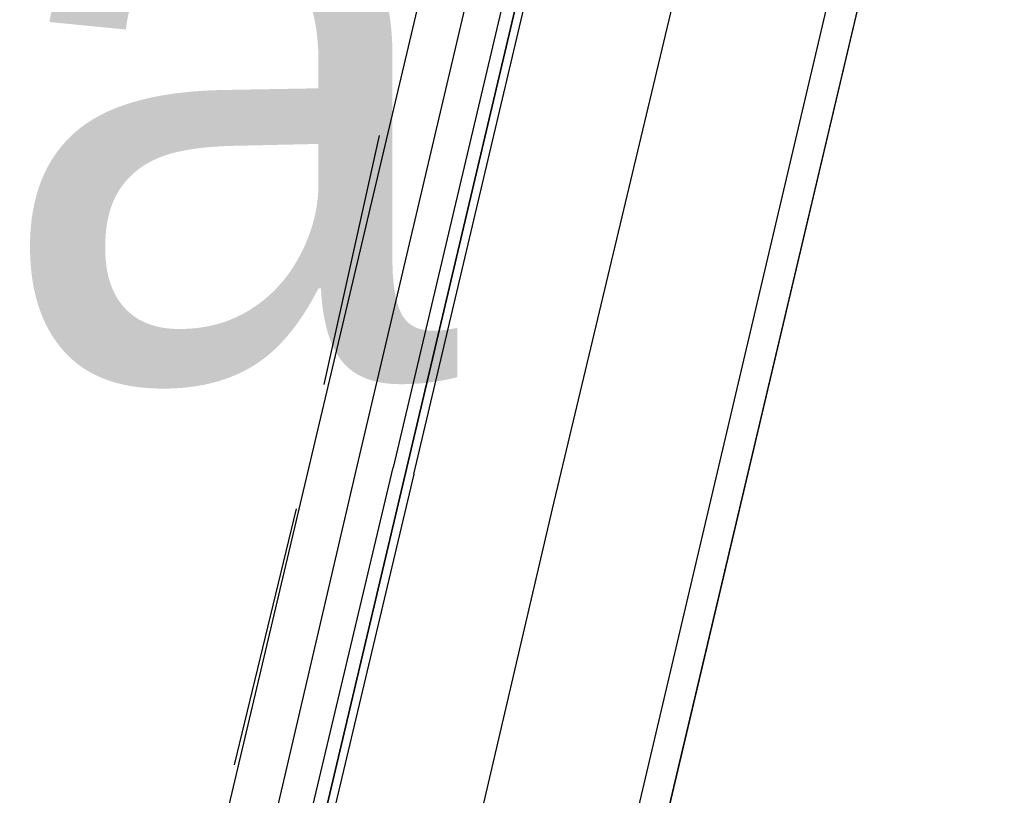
# Model space of a CAD drawing. Header units: feet. Extents: x -79 to 198, y -22 to 181.
# Tile 84 of 256: x 107.25 to 109.15, y 37.76 to 39.25. Entities that reach past the tile are written whole.
import ezdxf
from ezdxf.enums import TextEntityAlignment as Align

# ---------------------------------------------------------------- set-up
doc = ezdxf.new("R2010")
doc.units = ezdxf.units.FT
doc.layers.add('A-LINEA', color=7, linetype='CONTINUOUS')
doc.layers.add('A-NOMBRE-ESPACIO', color=2, linetype='CONTINUOUS')

msp = doc.modelspace()

# ---------------------------------------------------------------- linework, layer by layer
at = {"layer": 'A-LINEA'}
for p, q in [((109.12, 40.3378), (105.52, 25.0978)), ((108.24, 40.2044), (106.08, 31.0844)), ((108.9867, 40.0311), (106.84, 30.9111)), ((107.9067, 38.4044), (108.2933, 40.0444)), ((107.9467, 39.0311), (107.84, 38.5511)), ((107.7867, 38.3111), (107.6667, 37.8178))]:
    msp.add_line(p, q, dxfattribs=at)
for points in [[(126.2667, 36.6311), (119.2267, 38.2978), (119.16, 37.9644), (109.12, 40.3378), (105.48, 24.9378), (96.3733, 27.2578), (96.2667, 26.7644), (92.6933, 27.6178), (92.1333, 25.2311), (89.6, 14.5378), (77.3867, 17.4311), (77.2267, 16.7778), (73.6667, 17.6178), (72.7067, 13.6044), (71.9067, 10.1778)], [(108.7067, 40.0978), (108.28, 38.3111), (107.68, 35.7378)], [(108.0133, 38.3778), (108.4133, 40.0711), (108.4133, 40.0844), (108.4, 40.0844), (108, 38.3911), (108.4, 40.0844), (108.3867, 40.0844), (108.3733, 40.0844), (107.9733, 38.3911)], [(107.3333, 35.8178), (107.3333, 35.8178), (107.3067, 35.8311), (107.9067, 38.4044)], [(108.0133, 38.3778), (107.3867, 35.7378), (107.3733, 35.7378), (108, 38.3911), (107.3733, 35.7378), (107.36, 35.7378), (107.3467, 35.7378), (107.3467, 35.7511), (107.9733, 38.3911)]]:
    msp.add_lwpolyline(points, dxfattribs=at)

# ---------------------------------------------------------------- texts
at = {"layer": 'A-NOMBRE-ESPACIO'}
msp.add_text('Cocina', height=1.2, dxfattribs=at).set_placement((105.6, 38.56), align=Align.CENTER)

doc.saveas('drawing.dxf')
